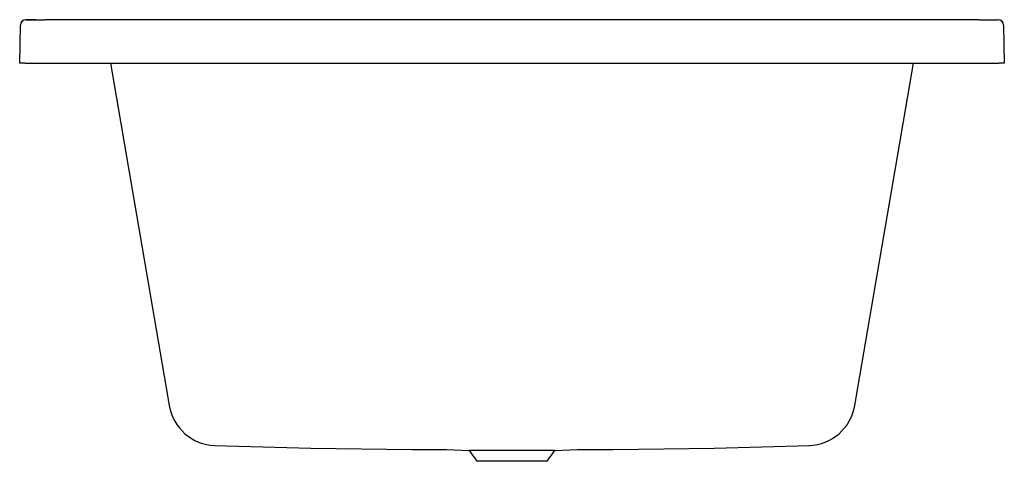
# Model space of a CAD drawing. Header units: millimetres. Extents: x 5558.666 to 5559.568, y 4647.987 to 4648.392.
import ezdxf

# ---------------------------------------------------------------- set-up
doc = ezdxf.new("R2010")
doc.units = ezdxf.units.MM
doc.layers.add('SANINDUSA', color=3, linetype='Continuous')

msp = doc.modelspace()

# ---------------------------------------------------------------- linework, layer by layer
at = {"layer": 'SANINDUSA'}
for p, q in [((5558.66622, 4648.35175), (5558.66683, 4648.38684)), ((5558.67188, 4648.39175), (5558.68929, 4648.39166)), ((5558.68105, 4648.39168), (5558.67189, 4648.39176)), ((5559.54455, 4648.39166), (5558.68929, 4648.39166)), ((5559.54455, 4648.39166), (5559.56195, 4648.39175)), ((5559.567, 4648.38684), (5559.56762, 4648.35175)), ((5558.67122, 4648.35175), (5558.66622, 4648.35175)), ((5558.67122, 4648.35175), (5559.56262, 4648.35175)), ((5558.74942, 4648.35175), (5558.80029, 4648.05452)), ((5559.43355, 4648.05452), (5559.48442, 4648.35175)), ((5559.56762, 4648.35175), (5559.56262, 4648.35175)), ((5558.80029, 4648.05452), (5558.80311, 4648.03806)), ((5559.43074, 4648.0381), (5559.43355, 4648.05452)), ((5559.05683, 4647.99775), (5559.07774, 4647.99702)), ((5559.07774, 4647.99702), (5559.08486, 4647.98705)), ((5559.1561, 4647.99702), (5559.07774, 4647.99702)), ((5559.14898, 4647.98705), (5559.1561, 4647.99702)), ((5559.1561, 4647.99702), (5559.17696, 4647.99775)), ((5559.14898, 4647.98705), (5559.08486, 4647.98705))]:
    msp.add_line(p, q, dxfattribs=at)
for points in [[(5558.84484, 4648.00151), (5558.93285, 4647.9992), (5559.02511, 4647.99779), (5559.05683, 4647.99775)], [(5559.17696, 4647.99775), (5559.20964, 4647.99778), (5559.3019, 4647.99919), (5559.38918, 4648.00149)]]:
    msp.add_lwpolyline(points, dxfattribs=at)
for centre, radius, start, end in [((5558.67183, 4648.38676), 0.005, 89.3896, 178.9984), ((5559.56201, 4648.38676), 0.005, 1.0016, 90.6104), ((5558.84648, 4648.04548), 0.044, 189.71259, 267.86136), ((5559.38736, 4648.04548), 0.044, 271.9906, 350.28739)]:
    msp.add_arc(centre, radius, start, end, dxfattribs=at)

doc.saveas('drawing.dxf')
